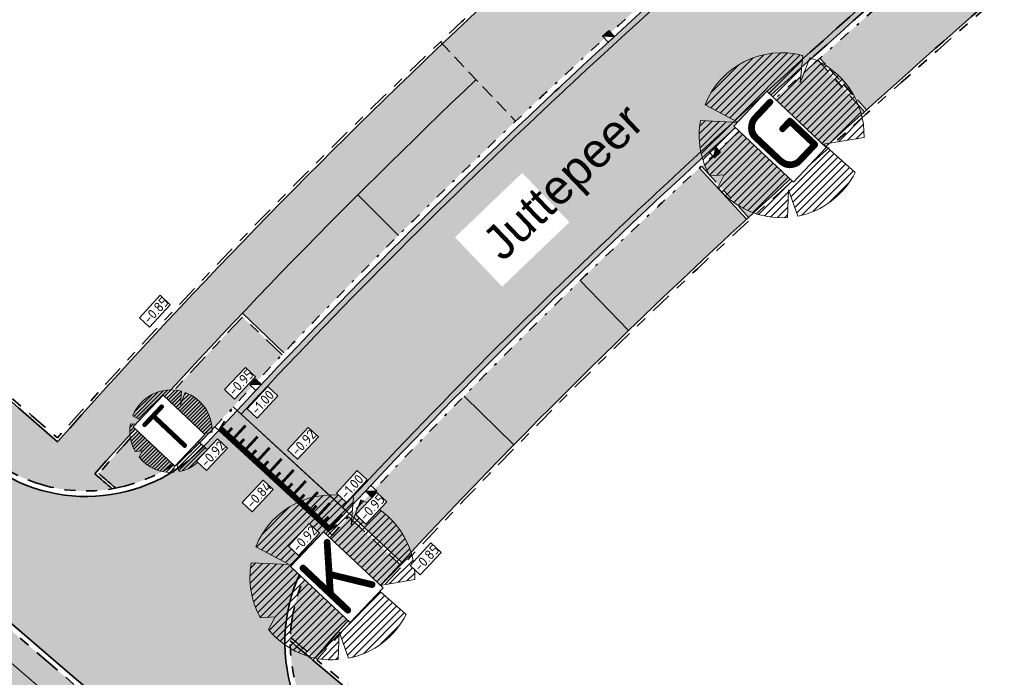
# Model space of a CAD drawing. Header units: metres. Extents: x 104013 to 108981, y 427946 to 428479.
# Tile 8 of 256: x 104417 to 104453, y 428208 to 428232. Entities that reach past the tile are written whole.
import ezdxf

# ---------------------------------------------------------------- set-up
doc = ezdxf.new("R2010")
doc.units = ezdxf.units.M
for name, pattern in [('DASHED', [0.75, 0.5, -0.25]), ('VH-GELEIDEBAND', [6, 2, -2, 0, -2]), ('VH-OPSLUITBAND', [10, 4, -2, 2, -2]), ('VH-TROTTOIRBAND', [15, 5, -2, 2, -2, 2, -2])]:
    doc.linetypes.add(name, pattern=pattern)
for name, color, linetype, true_color in [('_BUURTONTSLUITINGSWEG', 30, 'Continuous', 0xff7f00), ('N-WE-VH-VERHARDING-AP_GROEN1', 7, 'Continuous', 0xdbffb8), ('N-WE-VH-VERHARDING-AP_INRIT (ELEMENT)', 7, 'Continuous', 0xa6a6a6), ('N-WE-VH-VERHARDING-AP_INRIT (TEGELS)', 7, 'Continuous', 0x787878), ('N-WE-VH-VERHARDING-AP_PARKEERPLAATS', 7, 'Continuous', 0x889692), ('N-WE-VH-VERHARDING-AP_RIJBAAN-ELEMENT', 7, 'Continuous', 0x7f4f3f), ('N-WE-VH-VERHARDING-AP_VOETPAD (TEGELS)', 7, 'Continuous', 0xdbdbdb)]:
    doc.layers.add(name, color=color, linetype=linetype, true_color=true_color)
for name, color, linetype, lineweight in [('B-WE-OG-BEBOUWING_STRAATNAAM-T35', 50, 'Continuous', 35), ("N-WE-GR-BOOM-S (Acer campestre 'Green Column')", 87, 'Continuous', 0), ("N-WE-GR-BOOM-S (Acer freemanii 'Armstrong')", 85, 'Continuous', 0), ('N-WE-GR-BOOM-S (Sorbus latifolia)', 115, 'Continuous', 0), ('N-WE-GR-GRAS_NATUURLIJKE OEVER-V', 170, 'Continuous', 18), ('N-WE-GR-SOORTAANDUIDING-T25 (BOMEN)', 7, 'Continuous', 0), ('N-WE-GW-HOOGTE_AFWERKHOOGTE-T25', 7, 'Continuous', 0), ('N-WE-GW-WATERGANG-G', 90, 'Continuous', 18), ('N-WE-RI-HWA_KOLK_TROTTOIRKOLK-S', 150, 'Continuous', 25), ('N-WE-VH-GOOT-G', 170, 'Continuous', 35), ('N-WE-VH-KANTOPSLUITING_ELEMENT_INRIT-G', 7, 'DASHED', 35), ('N-WE-VH-KANTOPSLUITING_GELEIDEBAND-G', 20, 'VH-GELEIDEBAND', 35), ('N-WE-VH-KANTOPSLUITING_OPSLUITBAND-G', 150, 'VH-OPSLUITBAND', 35), ('N-WE-VH-KANTOPSLUITING_TROTTOIRBAND-G', 210, 'VH-TROTTOIRBAND', 35), ('N-WE-VH-PLATEAU_TALUD-S', 7, 'Continuous', 25), ('N-WE-VH-VERHARDING-G', 7, 'Continuous', 35)]:
    doc.layers.add(name, color=color, linetype=linetype, lineweight=lineweight)
doc.layers.add('N-WE-GR-GRAS_KRUIDENRIJK-V', color=7, linetype='Continuous', lineweight=18, true_color=0xa5cd98)
doc.layers.add('N-WE-VH-VERHARDING_HALFVERHARDING-V', color=7, linetype='Continuous', lineweight=18, true_color=0xd7aa8c)
doc.layers.add('N-XX-OG-WATER_SLOOT-GV', color=160, linetype='Continuous')
doc.styles.add('NLCS-ISO-M200-T25', font='NLCS-ISO.ttf', dxfattribs={"height": 0.5})
doc.styles.add('NLCS-ISO-M500-T25', font='NLCS-ISO.ttf', dxfattribs={"height": 1.25})

# ---------------------------------------------------------------- blocks, each defined once
blk = doc.blocks.new('*U733')
for points, const_width in [([(0.6102000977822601, 0.5197838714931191), (0.1066817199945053, 0.03350283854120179)], 0.1), ([(0.07193913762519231, 0.06946049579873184), (3.857536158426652, -3.851222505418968)], 0.2), ([(0.5308814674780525, 0.02611540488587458), (0.3150878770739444, -0.182290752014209)], 0.1), ([(1.026963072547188, 0.08814904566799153), (0.5234446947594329, -0.3981319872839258)], 0.1), ([(0.947644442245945, -0.4055194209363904), (0.731850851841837, -0.6139255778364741)], 0.1), ([(1.443726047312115, -0.343485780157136), (0.9402076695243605, -0.8297668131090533)], 0.1), ([(1.364407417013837, -0.8371542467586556), (1.148613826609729, -1.045560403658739)], 0.1), ([(1.860489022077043, -0.7751206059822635), (1.356970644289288, -1.261401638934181)], 0.1), ([(1.78117039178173, -1.268789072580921), (1.565376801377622, -1.477195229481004)], 0.1), ([(2.27725199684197, -1.206755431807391), (1.773733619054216, -1.693036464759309)], 0.1), ([(2.197933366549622, -1.700423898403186), (1.982139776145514, -1.908830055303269)], 0.1), ([(2.694014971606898, -1.638390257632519), (2.190496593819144, -2.124671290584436)], 0.1), ([(2.614696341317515, -2.132058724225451), (2.398902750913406, -2.340464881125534)], 0.1), ([(3.110777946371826, -2.070025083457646), (2.607259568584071, -2.556306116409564)], 0.1), ([(3.031459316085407, -2.563693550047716), (2.815665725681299, -2.772099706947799)], 0.1), ([(3.527540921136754, -2.501659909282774), (3.024022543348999, -2.987940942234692)], 0.1), ([(3.944303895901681, -2.933294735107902), (3.440785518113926, -3.419575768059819)], 0.1), ([(3.4482222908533, -2.995328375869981), (3.232428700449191, -3.203734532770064)], 0.1), ([(3.864985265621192, -3.426963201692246), (3.649191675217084, -3.635369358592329)], 0.1)]:
    blk.add_lwpolyline(points, dxfattribs=dict(const_width=const_width))
for points in [[(0.7193199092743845, 0.6946789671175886), (4.505037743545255, -3.226030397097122)], [(0, 0), (3.785597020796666, -3.920683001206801)]]:
    blk.add_lwpolyline(points)
blk = doc.blocks.new('SGR-BOOM_08')
h = blk.add_hatch()
h.set_pattern_fill('ANSI31', color=256, scale=0.1)
h.set_pattern_definition([(45, (0, 0), (-0.2245064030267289, 0.2245064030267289), [])])
h.paths.add_polyline_path([(1.729677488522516, 4.72825667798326), (1.139276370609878, 3.206509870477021), (1.287418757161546, 4.867314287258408, 0.3794379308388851), (-4.677869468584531, 1.861647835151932), (-2.630086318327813, 0.7854955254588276), (-4.954333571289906, 0.8959767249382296, 0.1748934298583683), (-4.384991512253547, -2.473872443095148), (-3.501537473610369, -2.418451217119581), (-3.897906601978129, -3.186615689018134, 0.2439594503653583), (0.3605688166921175, -5.021771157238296), (0.4192016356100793, -3.330164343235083), (0.9916979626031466, -4.936064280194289, 0.2301548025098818), (4.494088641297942, -2.269661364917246), (2.562831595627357, -0.5501398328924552), (5.033028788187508, -0.1296790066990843, 0.3219437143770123)])
h.paths.add_polyline_path([(0.15, 0, -1), (-0.15, 0, -1)], flags=16)
at = {"ltscale": 20, "flags": 128}
for points in [[(1.287419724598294, 4.867325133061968), (1.139276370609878, 3.206509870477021), (1.729681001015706, 4.728265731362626)], [(-4.954350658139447, 0.8959775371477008), (-2.630086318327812, 0.7854955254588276), (-4.677881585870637, 1.861654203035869)], [(5.033035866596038, -0.1296778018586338), (2.562831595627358, -0.5501398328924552), (4.494110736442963, -2.269681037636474)], [(-3.897908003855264, -3.186618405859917), (-3.501537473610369, -2.418451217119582), (-4.385006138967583, -2.473873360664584)], [(0.991715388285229, -4.936113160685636), (0.4192016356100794, -3.330164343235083), (0.3605683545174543, -5.021784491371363)]]:
    blk.add_lwpolyline(points, dxfattribs=at)
blk.add_lwpolyline([(5.033028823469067, -0.129677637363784, 0.3219436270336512), (1.729677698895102, 4.72825660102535, 0.3219436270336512)], format="xyb", dxfattribs=at)
blk.add_circle((0, 0), 0.15)
at = {"ltscale": 20}
for start, end in [(75.18440999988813, 158.298953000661), (169.7490490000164, 209.4302330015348), (281.3600670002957, 333.2046490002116), (219.2666920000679, 274.1068389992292)]:
    blk.add_arc((0, 0), 5.034699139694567, start, end, dxfattribs=at)
blk = doc.blocks.new('Trottoirkolk')
h = blk.add_hatch(color=256)
h.paths.add_polyline_path([(-0.02059036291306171, 0.1806648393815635), (0.003681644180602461, 0.1887333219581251), (0.2107676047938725, 0.02402117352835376), (0.02402117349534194, -0.2107676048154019)])
h.paths.add_polyline_path([(-0.02402117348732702, 0.2107676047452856), (0.003681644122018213, 0.1887333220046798), (-0.02059036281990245, 0.1806648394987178)])
blk.add_lwpolyline([(0.02402117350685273, -0.2107676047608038), (-0.2107676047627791, -0.02402117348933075), (-0.02402117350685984, 0.2107676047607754), (0.2107676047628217, 0.02402117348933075)], close=True)
blk.add_lwpolyline([(0.02402117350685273, -0.2107676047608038), (-0.02402117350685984, 0.2107676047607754)])

msp = doc.modelspace()

# ---------------------------------------------------------------- hatches: boundary and pattern name
at = {"layer": '_BUURTONTSLUITINGSWEG'}
h = msp.add_hatch(color=256, dxfattribs=at)
h.dxf.hatch_style = 1
edge = h.paths.add_edge_path()
edge.add_arc((104736.5418261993, 427907.5318125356), 434.3492940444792, 129.1558625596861, 130.1640927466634, ccw=False)
edge.add_line((104462.2797212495, 428244.3397801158), (104468.2435373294, 428249.1961045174))
edge.add_arc((104645.2655382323, 428031.8039848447), 280.3499999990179, 128.4965827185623, 129.1558625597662, ccw=False)
edge.add_line((104470.7566460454, 428251.2185902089), (104471.5404624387, 428251.8396958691))
edge.add_line((104471.5404624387, 428251.8396958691), (104468.1632422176, 428256.1171961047))
edge.add_line((104468.1632422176, 428256.1171961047), (104467.379465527, 428255.4961508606))
edge.add_arc((104645.265538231, 428031.8039848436), 285.7999999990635, 128.4926714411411, 129.1558625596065)
edge.add_line((104464.8022321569, 428253.4222042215), (104458.8384160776, 428248.5658798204))
edge.add_arc((104736.5418262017, 427907.5318125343), 439.7992940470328, 129.1558625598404, 130.1640927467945)
edge.add_arc((104736.5418262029, 427907.5318125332), 439.7992940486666, 130.1640927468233, 132.8843965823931)
edge.add_arc((104596.3549085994, 428058.4733153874), 233.7999999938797, 132.884396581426, 133.2497163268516)
edge.add_arc((104596.3549086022, 428058.4733153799), 233.8000000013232, 133.249716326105, 137.1075754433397)
edge.add_line((104425.0653377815, 428217.6032086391), (104424.38623412, 428216.8690697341))
edge.add_line((104424.38623412, 428216.8690697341), (104428.3949136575, 428213.1767820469))
edge.add_line((104428.3949136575, 428213.1767820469), (104429.0740081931, 428213.9108361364))
edge.add_arc((104596.3549086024, 428058.4733153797), 228.3500000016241, 133.2497163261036, 137.1017433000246, ccw=False)
edge.add_arc((104596.3549086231, 428058.47331537), 228.3500000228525, 132.8843965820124, 133.2497163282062, ccw=False)
edge.add_arc((104736.5418261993, 427907.5318125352), 434.3492940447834, 130.1640927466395, 132.8843965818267, ccw=False)
h = msp.add_hatch(color=256, dxfattribs=at)
h.dxf.hatch_style = 1
h.paths.add_polyline_path([(104426.4737413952, 428201.5688079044), (104428.9496226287, 428204.517114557, -0.4276970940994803), (104428.3949136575, 428213.1767820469), (104424.38623412, 428216.8690697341, 0.0006837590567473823), (104423.9536597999, 428216.3981374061, -0.4064472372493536), (104415.5955699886, 428215.9204475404), (104413.0714050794, 428213.01337143, 0.0008642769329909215), (104415.8652343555, 428210.5959942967, 0.00325865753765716)])
at = {"layer": 'N-WE-GR-GRAS_KRUIDENRIJK-V'}
h = msp.add_hatch(color=256, dxfattribs=at)
h.dxf.hatch_style = 1
edge = h.paths.add_edge_path()
edge.add_arc((104373.2366984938, 428241.0141514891), 5.800000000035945, 46.82898305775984, 62.57327244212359)
edge.add_line((104375.9082590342, 428246.1622350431), (104368.0113809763, 428250.2602625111))
edge.add_arc((104344.5646627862, 428263.4504097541), 26.90220396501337, 314.8520581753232, 330.639706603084, ccw=False)
edge.add_arc((105113.7162214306, 429019.9447252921), 1079.013356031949, 225.9533028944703, 233.8685480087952)
edge.add_line((104477.4869942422, 428148.4619698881), (104479.8503702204, 428150.4867124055))
edge.add_arc((104476.076863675, 428154.8913291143), 5.799999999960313, 310.5871998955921, 413.6057078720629)
edge.add_arc((105113.7162214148, 429019.9447252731), 1068.863356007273, 229.2308492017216, 233.6057078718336, ccw=False)
edge.add_arc((105113.7131756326, 429019.9412296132), 1068.858719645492, 228.0441306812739, 229.2308504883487, ccw=False)
edge.add_arc((105450.9912384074, 429389.8715983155), 1569.454989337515, 226.8290177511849, 227.9163463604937, ccw=False)
edge = h.paths.add_edge_path(flags=16)
edge.add_arc((104372.3336519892, 428241.6882637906), 1.999999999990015, 135.6742010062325, 226.3900037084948, ccw=False)
edge.add_line((104370.9028956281, 428243.0857387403), (104371.9510837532, 428244.1588898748))
edge.add_arc((104373.3818401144, 428242.761414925), 2.000000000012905, 46.39100407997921, 135.6742010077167, ccw=False)
edge.add_arc((105113.7162214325, 429019.944725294), 1071.363356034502, 226.3910040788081, 233.5858178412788)
edge.add_arc((104476.5483053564, 428156.1589064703), 1.999999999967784, -49.41280010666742, 53.585817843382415, ccw=False)
edge.add_line((104477.8495145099, 428154.6400731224), (104476.6804758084, 428153.6385387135))
edge.add_arc((104475.3792666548, 428155.1573720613), 2.000000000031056, 233.5673608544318, 310.5871998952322, ccw=False)
edge.add_arc((105113.7162214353, 429019.9447252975), 1076.863356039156, 226.3900037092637, 233.56736085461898, ccw=False)
h = msp.add_hatch(color=256, dxfattribs=at)
h.dxf.hatch_style = 1
edge = h.paths.add_edge_path()
edge.add_arc((104344.5646627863, 428263.4504097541), 26.90220396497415, 295.60507172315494, 311.6534256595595, ccw=False)
edge.add_line((104356.1908692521, 428239.1901562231), (104359.0227445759, 428233.0042938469))
edge.add_arc((104364.4931170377, 428234.9317338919), 5.799999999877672, 199.4094835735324, 222.01503300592)
edge.add_arc((105450.9234144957, 429389.7979109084), 1591.35484437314, 226.7316953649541, 227.9172708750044)
edge.add_arc((105113.7162041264, 429019.9447056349), 1090.863329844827, 228.042856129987, 229.2308491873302)
edge.add_arc((105111.6248389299, 429021.6469501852), 1090.790161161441, 229.3724342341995, 233.6226808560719)
edge.add_arc((104468.1284485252, 428148.0817929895), 5.799999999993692, 233.4813156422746, 310.5871998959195)
edge.add_line((104471.9019550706, 428143.6771762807), (104476.3367765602, 428147.4765597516))
edge.add_arc((105110.0845238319, 429015.9217576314), 1075.096864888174, 225.9395888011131, 233.8799071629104, ccw=False)
edge = h.paths.add_edge_path(flags=16)
edge.add_arc((105113.71622143, 429019.944725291), 1082.663356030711, 226.3835360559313, 233.4480644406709)
edge.add_arc((104467.7436629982, 428148.6158266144), 2.000000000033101, -49.41280010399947, 53.448064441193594, ccw=False)
edge.add_line((104469.0448721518, 428147.0969932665), (104467.8764771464, 428146.0960103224))
edge.add_arc((104466.5752679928, 428147.6148436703), 2.000000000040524, 233.42999970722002, 310.58719989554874, ccw=False)
edge.add_arc((105113.7162214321, 429019.9447252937), 1088.163356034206, 226.3825564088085, 233.4299997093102, ccw=False)
edge.add_arc((104364.43730872, 428233.6038660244), 1.999999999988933, 135.6742010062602, 226.3825564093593, ccw=False)
edge.add_line((104363.0065523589, 428235.0013409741), (104364.0547387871, 428236.0744903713))
edge.add_arc((104365.4854951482, 428234.6770154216), 1.999999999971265, 46.383536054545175, 135.6742010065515, ccw=False)
at = {"layer": 'N-WE-GR-GRAS_NATUURLIJKE OEVER-V'}
h = msp.add_hatch(color=256, dxfattribs=at)
h.dxf.hatch_style = 1
h.paths.add_polyline_path([(104372.3087728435, 428243.8095211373, -0.4105540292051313), (104374.4164399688, 428243.8475102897), (104374.761306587, 428244.2095420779, 0.4105540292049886), (104371.9510837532, 428244.1588898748), (104370.9028956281, 428243.0857387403, 0.4178774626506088), (104370.9541602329, 428240.2401607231, 0.01534244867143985), (104420.1687481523, 428196.156773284), (104420.5672033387, 428196.4749244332, -0.01536565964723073), (104371.2990331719, 428240.60218649, -0.4178774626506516), (104371.2605847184, 428242.7363700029)])
at = {"layer": 'N-WE-VH-VERHARDING-AP_GROEN1'}
h = msp.add_hatch(color=256, dxfattribs=at)
h.dxf.hatch_style = 1
h.paths.add_polyline_path([(104442.0660597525, 428226.545342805), (104443.7961111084, 428224.6719974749, -0.003324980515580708), (104448.0398034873, 428228.5373163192), (104446.3356984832, 428230.4342946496, 0.003325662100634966)])
h = msp.add_hatch(color=256, dxfattribs=at)
h.dxf.hatch_style = 1
edge = h.paths.add_edge_path()
edge.add_line((104426.7075810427, 428219.6433630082), (104425.2581925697, 428221.0215044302))
edge.add_arc((104596.3549085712, 428058.4733154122), 235.9999999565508, 136.4676902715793, 137.1321127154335)
edge.add_line((104423.3847716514, 428219.0265206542), (104424.8501295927, 428217.6653716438))
edge.add_arc((104596.3549082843, 428058.4733156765), 233.999999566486, 136.4678977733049, 137.1322893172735, ccw=False)
h = msp.add_hatch(color=256, dxfattribs=at)
h.dxf.hatch_style = 1
edge = h.paths.add_edge_path()
edge.add_arc((104596.3549086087, 428058.4733153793), 234.0000000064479, 137.1322893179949, 137.3526562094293, ccw=False)
edge.add_line((104424.8501295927, 428217.6653716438), (104423.3847716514, 428219.0265206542))
edge.add_arc((104596.354908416, 428058.4733155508), 235.9999997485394, 137.1321127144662, 138.3574118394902)
edge.add_arc((105113.7162276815, 429019.9447326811), 1062.41336570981, 229.234018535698, 229.2784357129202)
edge.add_arc((104419.5293334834, 428220.4509557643), 5.799999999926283, 280.789193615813, 317.5093622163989)
edge.add_line((104423.806182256, 428216.5332313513), (104424.239126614, 428217.0045665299))
edge = h.paths.add_edge_path()
edge.add_line((104431.0210942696, 428211.966278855), (104429.1530635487, 428213.7020675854))
edge.add_arc((104596.3549085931, 428058.4733153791), 228.1499999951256, 137.1266363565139, 137.3526562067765)
edge.add_arc((104432.8081388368, 428209.1118781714), 5.800000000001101, 137.3526562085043, 178.2212538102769)
edge.add_arc((105113.7162802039, 429019.944794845), 1062.413447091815, 229.7320117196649, 229.7950107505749)
edge.add_arc((104596.3549134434, 428058.4733106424), 225.6000067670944, 137.1269201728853, 138.304062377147, ccw=False)
at = {"layer": 'N-WE-VH-VERHARDING-AP_INRIT (ELEMENT)'}
h = msp.add_hatch(color=256, dxfattribs=at)
h.dxf.hatch_style = 1
h.paths.add_polyline_path([(104446.4100820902, 428230.5011308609), (104448.1141870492, 428228.6041525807, -0.00347557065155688), (104452.6055373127, 428232.5827845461), (104450.9012686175, 428234.4799450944, 0.003455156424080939)])
at = {"layer": 'N-WE-VH-VERHARDING-AP_INRIT (TEGELS)'}
h = msp.add_hatch(color=256, dxfattribs=at)
h.dxf.hatch_style = 1
edge = h.paths.add_edge_path()
edge.add_line((104439.6637632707, 428232.2821697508), (104437.0323398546, 428235.1606434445))
edge.add_arc((104736.5418269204, 427907.5318117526), 443.8992951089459, 132.4327172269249, 132.8843965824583)
edge.add_arc((104647.9702314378, 428003.075623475), 313.6168063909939, 132.9064464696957, 133.3785444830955)
edge.add_line((104432.5733845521, 428231.0223269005), (104435.25994857, 428228.191946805))
edge.add_arc((104596.3549076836, 428058.4733163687), 233.9999986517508, 132.8843965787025, 133.5067478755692, ccw=False)
edge.add_arc((104736.5418251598, 427907.5318136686), 439.9992925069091, 132.4327172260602, 132.8843965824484, ccw=False)
at = {"layer": 'N-WE-VH-VERHARDING-AP_PARKEERPLAATS'}
h = msp.add_hatch(color=256, dxfattribs=at)
h.dxf.hatch_style = 1
edge = h.paths.add_edge_path()
edge.add_line((104435.25994857, 428228.191946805), (104433.8142245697, 428229.7150627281))
edge.add_arc((104588.3488303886, 428066.8191154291), 224.535151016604, 133.4911382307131, 135.0340946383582)
edge.add_line((104429.4840521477, 428225.4949367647), (104430.9666513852, 428224.0109980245))
edge.add_arc((104596.3549087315, 428058.4733152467), 234.0000001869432, 133.5067478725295, 134.9741288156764, ccw=False)
h = msp.add_hatch(color=256, dxfattribs=at)
h.dxf.hatch_style = 1
edge = h.paths.add_edge_path()
edge.add_line((104443.7226387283, 428224.6041608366), (104441.9925874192, 428226.477506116))
edge.add_arc((104736.5418263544, 427907.531812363), 434.1492942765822, 132.7227557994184, 132.884396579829)
edge.add_arc((104596.3549105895, 428058.4733132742), 228.1500028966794, 132.8843965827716, 133.2497163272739)
edge.add_arc((104596.354908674, 428058.4733153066), 228.1500001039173, 133.249716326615, 135.5907313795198)
edge.add_line((104433.3737915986, 428218.1278737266), (104435.1954082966, 428216.3434375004))
edge.add_arc((104596.354913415, 428058.4733106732), 225.6000067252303, 132.8843951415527, 135.5907313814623, ccw=False)
edge.add_arc((104736.5419247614, 427907.5316992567), 431.5994441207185, 132.7227552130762, 132.8843951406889, ccw=False)
h = msp.add_hatch(color=256, dxfattribs=at)
h.dxf.hatch_style = 1
edge = h.paths.add_edge_path()
edge.add_line((104430.9666513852, 428224.0109980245), (104429.4840521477, 428225.4949367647))
edge.add_arc((104578.7419751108, 428075.6557944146), 211.4939624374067, 134.8886603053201, 136.5288809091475)
edge.add_line((104425.2563111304, 428221.1612826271), (104426.7781538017, 428219.714248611))
edge.add_arc((104589.4534557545, 428065.3272314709), 224.2735047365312, 134.9644194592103, 136.4974204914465, ccw=False)
h = msp.add_hatch(color=256, dxfattribs=at)
h.dxf.hatch_style = 1
edge = h.paths.add_edge_path()
edge.add_line((104429.2211176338, 428213.7753386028), (104431.0891481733, 428212.0395500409))
edge.add_arc((104596.2636550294, 428058.5592175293), 225.474677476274, 135.5900980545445, 137.1017295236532, ccw=False)
edge.add_line((104435.195424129, 428216.3434219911), (104433.3737915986, 428218.1278737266))
edge.add_arc((104596.3549089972, 428058.4733150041), 228.1500005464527, 135.5907313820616, 137.1015231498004)
at = {"layer": 'N-WE-VH-VERHARDING-AP_RIJBAAN-ELEMENT'}
h = msp.add_hatch(color=256, dxfattribs=at)
h.dxf.hatch_style = 1
edge = h.paths.add_edge_path()
edge.add_arc((104736.5418261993, 427907.5318125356), 434.3492940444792, 129.1558625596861, 130.1640927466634, ccw=False)
edge.add_line((104462.2797212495, 428244.3397801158), (104468.2435373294, 428249.1961045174))
edge.add_arc((104645.2655382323, 428031.8039848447), 280.3499999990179, 128.4965827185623, 129.1558625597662, ccw=False)
edge.add_line((104470.7566460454, 428251.2185902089), (104471.5404624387, 428251.8396958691))
edge.add_line((104471.5404624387, 428251.8396958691), (104468.1632422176, 428256.1171961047))
edge.add_line((104468.1632422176, 428256.1171961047), (104467.379465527, 428255.4961508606))
edge.add_arc((104645.265538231, 428031.8039848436), 285.7999999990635, 128.4926714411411, 129.1558625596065)
edge.add_line((104464.8022321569, 428253.4222042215), (104458.8384160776, 428248.5658798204))
edge.add_arc((104736.5418262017, 427907.5318125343), 439.7992940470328, 129.1558625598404, 130.1640927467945)
edge.add_arc((104736.5418262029, 427907.5318125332), 439.7992940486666, 130.1640927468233, 132.8843965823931)
edge.add_arc((104596.3549085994, 428058.4733153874), 233.7999999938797, 132.884396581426, 133.2497163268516)
edge.add_arc((104596.3549086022, 428058.4733153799), 233.8000000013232, 133.249716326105, 137.1075754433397)
edge.add_line((104425.0653377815, 428217.6032086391), (104424.38623412, 428216.8690697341))
edge.add_line((104424.38623412, 428216.8690697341), (104428.3949136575, 428213.1767820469))
edge.add_line((104428.3949136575, 428213.1767820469), (104429.0740081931, 428213.9108361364))
edge.add_arc((104596.3549086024, 428058.4733153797), 228.3500000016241, 133.2497163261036, 137.1017433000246, ccw=False)
edge.add_arc((104596.3549086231, 428058.47331537), 228.3500000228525, 132.8843965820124, 133.2497163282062, ccw=False)
edge.add_arc((104736.5418261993, 427907.5318125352), 434.3492940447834, 130.1640927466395, 132.8843965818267, ccw=False)
h = msp.add_hatch(color=256, dxfattribs=at)
h.dxf.hatch_style = 1
edge = h.paths.add_edge_path()
edge.add_line((104426.4737413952, 428201.5688079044), (104427.239469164, 428200.9256430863))
edge.add_line((104427.239469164, 428200.9256430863), (104429.7157711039, 428203.8743440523))
edge.add_line((104429.7157711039, 428203.8743440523), (104428.9496226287, 428204.517114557))
edge.add_arc((104432.8081388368, 428209.1118781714), 6.00000000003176, 137.3526562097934, 229.9776758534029, ccw=False)
edge.add_line((104428.3949136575, 428213.1767820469), (104424.38623412, 428216.8690697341))
edge.add_arc((104596.3549086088, 428058.4733153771), 233.8000000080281, 137.3526562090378, 137.5093622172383)
edge.add_arc((104419.5293334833, 428220.4509557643), 6.00000000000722, 229.0327715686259, 317.5093622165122, ccw=False)
edge.add_line((104415.5955699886, 428215.9204475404), (104414.8405527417, 428216.5761524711))
edge.add_line((104414.8405527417, 428216.5761524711), (104412.316575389, 428213.6693969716))
edge.add_line((104412.316575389, 428213.6693969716), (104413.0714050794, 428213.01337143))
edge.add_arc((105113.7162214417, 429019.9447252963), 1068.663356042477, 229.0327715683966, 229.2308492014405)
edge.add_arc((105113.7162214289, 429019.944725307), 1068.663356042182, 229.2308492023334, 229.977675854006)
at = {"layer": 'N-WE-VH-VERHARDING-AP_VOETPAD (TEGELS)'}
h = msp.add_hatch(color=256, dxfattribs=at)
h.dxf.hatch_style = 1
edge = h.paths.add_edge_path()
edge.add_line((104433.8142245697, 428229.7150627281), (104432.5750325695, 428231.0205906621))
edge.add_arc((104596.3549086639, 428058.4733153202), 237.9000000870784, 133.5067478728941, 137.8894928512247)
edge.add_line((104419.8681077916, 428218.0001756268), (104420.5312643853, 428216.0463338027))
edge.add_arc((104596.3549085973, 428058.473315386), 236.099999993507, 133.506747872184, 138.1333282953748, ccw=False)
h = msp.add_hatch(color=256, dxfattribs=at)
h.dxf.hatch_style = 1
edge = h.paths.add_edge_path()
edge.add_arc((105113.7314743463, 429019.9624105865), 1062.536710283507, 229.2285439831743, 229.2740483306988)
edge.add_arc((104419.5293334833, 428220.4509557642), 5.799999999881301, 229.0327715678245, 279.5158012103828, ccw=False)
edge.add_arc((105113.7162202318, 429019.9447239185), 1064.613354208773, 228.4797447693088, 229.0327715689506, ccw=False)
edge.add_line((104408.0002332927, 428222.8458970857), (104408.1990987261, 428223.0705135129))
edge.add_line((104408.1990987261, 428223.0705135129), (104409.3922913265, 428224.4182120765))
edge.add_arc((105113.7162203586, 429019.9447240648), 1062.513354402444, 228.4797447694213, 229.1314701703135)
edge.add_arc((104596.3549108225, 428058.4733133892), 237.9000029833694, 137.8894928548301, 138.3880901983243, ccw=False)
edge.add_line((104419.8681077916, 428218.0001756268), (104420.5312643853, 428216.0463338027))
edge.add_line((104420.5312643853, 428216.0463338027), (104419.8488903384, 428215.2815916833))
h = msp.add_hatch(color=256, dxfattribs=at)
h.dxf.hatch_style = 1
h.paths.add_polyline_path([(104434.17965176, 428200.4133663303), (104434.3704350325, 428200.6448886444), (104435.5193658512, 428202.0305141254, -0.002357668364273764), (104427.8361709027, 428208.462631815, -0.0002551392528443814), (104427.0083644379, 428209.1630340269, 0.2239069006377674), (104429.0782398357, 428204.6702733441, 0.001560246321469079)])
at = {"layer": 'N-WE-VH-VERHARDING_HALFVERHARDING-V'}
h = msp.add_hatch(color=256, dxfattribs=at)
h.paths.add_polyline_path([(104363.5382122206, 428244.3786243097, -0.01395757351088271), (104362.4444919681, 428243.3496563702, 0.00635982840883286), (104382.4412167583, 428224.4914079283), (104383.4345957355, 428225.6157193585, -0.006336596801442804)])
h.paths.add_polyline_path([(104383.4345957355, 428225.6157193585), (104382.4412167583, 428224.4914079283, 0.02811888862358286), (104476.3166098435, 428147.4592825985), (104477.4869942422, 428148.4619698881, -0.02820773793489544)])

# ---------------------------------------------------------------- linework, layer by layer
at = {"layer": 'N-WE-GR-GRAS_NATUURLIJKE OEVER-V'}
for points in [[(104477.7355415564, 428157.7684002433), (104477.4387325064, 428157.3660268, -0.4823353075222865), (104477.5242122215, 428155.0197814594), (104476.35517352, 428154.0182470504, -0.3493127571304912), (104474.488450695, 428153.9505386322, -0.031327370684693), (104371.2990331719, 428240.60218649, -0.4178774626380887), (104371.2605847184, 428242.7363700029), (104372.3087728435, 428243.8095211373, -0.4105540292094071), (104374.4164399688, 428243.8475102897), (104374.761306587, 428244.2095420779)], [(104465.3836591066, 428146.0085845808), (104465.6815613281, 428146.4101493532, 0.3499853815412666), (104467.551174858, 428146.4757186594), (104468.7195698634, 428147.4767016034, 0.4815946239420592), (104468.6369897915, 428149.8208026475, -0.0308345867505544), (104366.5202365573, 428235.7629759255, 0.4105921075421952), (104364.4124278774, 428235.7251216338), (104363.3642414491, 428234.6519722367, 0.4178392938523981), (104363.4025487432, 428232.5179232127), (104363.0576287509, 428232.1559422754)]]:
    msp.add_lwpolyline(points, format="xyb", dxfattribs=at)
at = {"layer": 'N-WE-GW-WATERGANG-G'}
msp.add_lwpolyline([(104375.8148005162, 428245.3147330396, 0.4252721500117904), (104370.8064786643, 428245.2768698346), (104369.7582905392, 428244.2037187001, 0.4082185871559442), (104369.8160795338, 428239.0454756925, 0.03132849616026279), (104473.2155170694, 428152.2178633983, 0.3378813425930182), (104477.7214431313, 428152.4234720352), (104478.8904818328, 428153.4250064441, 0.482335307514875), (104478.6853305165, 428159.0559952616), (104478.6853305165, 428159.0559952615, -0.01900442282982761), (104415.1469201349, 428209.7629128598, -0.005178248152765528), (104398.5168249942, 428224.4049957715, -0.004960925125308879), (104375.6000185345, 428245.5165336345)], format="xyb", dxfattribs=at)
msp.add_lwpolyline([(104361.8871719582, 428230.9577439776, 0.004968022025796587), (104385.1290603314, 428209.5467237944, 0.005183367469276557), (104402.0866611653, 428194.615978, 0.01832581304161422), (104464.4303719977, 428144.7235773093, 0.349985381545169), (104468.9174444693, 428144.8809436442), (104470.0858394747, 428145.8819265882, 0.4731105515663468), (104469.9145931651, 428151.5500342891, -0.03083247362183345), (104368.0074227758, 428237.3156538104, 0.4012783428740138), (104362.9101336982, 428237.192470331), (104361.86194727, 428236.1193209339, 0.4016784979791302)], format="xyb", close=True, dxfattribs=at)
at = {"layer": 'N-WE-VH-GOOT-G', "ltscale": 0.2}
for points in [[(104425.2124449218, 428217.4677087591, -0.01683376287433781), (104436.2970044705, 428228.6215664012, -0.001594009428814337), (104437.3851213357, 428229.6386352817, -0.01187012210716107), (104453.0095613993, 428243.4737630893, -0.004399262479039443), (104458.9647025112, 428248.4107935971), (104464.9285185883, 428253.2671179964, -0.002893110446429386), (104467.5033987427, 428255.3391761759, -0.002893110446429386)], [(104428.9269009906, 428214.0463360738, -0.01681017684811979), (104439.7571603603, 428224.9432758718, -0.001594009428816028), (104440.8217541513, 428225.9383576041, -0.01187012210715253), (104456.2667047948, 428239.6145511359, -0.004399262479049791), (104462.1534348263, 428244.4948663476), (104468.1172509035, 428249.351190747, -0.00287729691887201), (104470.6327128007, 428251.3755649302, -0.00287729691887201)]]:
    msp.add_lwpolyline(points, format="xyb", dxfattribs=at)
at = {"layer": 'N-WE-VH-KANTOPSLUITING_ELEMENT_INRIT-G', "flags": 128}
for points in [[(104432.5061885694, 428231.0931199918), (104435.25994857, 428228.191946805)], [(104448.1141870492, 428228.6041525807), (104446.4100820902, 428230.5011308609)]]:
    msp.add_lwpolyline(points, dxfattribs=at)
at = {"layer": 'N-WE-VH-KANTOPSLUITING_GELEIDEBAND-G', "ltscale": 0.2, "flags": 128}
for points in [[(104424.239126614, 428217.0045665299, -0.01790436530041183), (104436.0229327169, 428228.912916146, -0.00159400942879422), (104437.1129127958, 428229.9317265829, -0.0118701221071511), (104452.7515698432, 428243.779443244, -0.0043992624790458), (104458.7121296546, 428248.7209660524), (104464.6759457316, 428253.5772904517, -0.003768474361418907), (104468.0393077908, 428256.2741682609, -0.003768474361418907)], [(104428.5420211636, 428213.0412852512, -0.01790436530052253), (104440.031232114, 428224.6519261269, -0.001594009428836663), (104441.0939626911, 428225.645266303, -0.01187012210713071), (104456.5246963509, 428239.3088709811, -0.004399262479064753), (104462.406007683, 428244.1846938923), (104468.3698237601, 428249.0410182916, -0.003768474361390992), (104471.6643897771, 428251.682732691, -0.003768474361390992)]]:
    msp.add_lwpolyline(points, format="xyb", dxfattribs=at)
for points in [[(104424.38623412, 428216.8690697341), (104424.9181822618, 428217.7386564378)], [(104428.3949136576, 428213.176782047), (104429.2205146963, 428213.7746897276)]]:
    msp.add_lwpolyline(points, dxfattribs=at)
at = {"layer": 'N-WE-VH-KANTOPSLUITING_OPSLUITBAND-G', "ltscale": 0.2, "flags": 128}
msp.add_lwpolyline([(104440.636397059, 428258.0253812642), (104462.8725583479, 428277.1576490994), (104472.4304924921, 428264.6731476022, 0.01122786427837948), (104462.1502171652, 428256.6790150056), (104456.1864010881, 428251.8226906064, 0.00439926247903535), (104450.1716542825, 428246.8362447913, 0.0118701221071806), (104434.3908273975, 428232.8626395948, 0.001594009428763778), (104433.2822151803, 428231.826413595, 0.02232039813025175), (104418.4773832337, 428216.5985378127, -0.00471946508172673), (104403.4368163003, 428229.865421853, -0.004276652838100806), (104383.7486513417, 428247.9530976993), (104393.368558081, 428258.4242224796), (104419.0419914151, 428279.5037020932), (104435.1526088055, 428263.4796903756), (104436.7212273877, 428262.5757223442)], format="xyb", close=True, dxfattribs=at)
for points in [[(104539.1589764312, 428195.0512090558), (104519.8471293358, 428210.2514770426), (104505.640309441, 428221.4876180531), (104504.3284163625, 428219.8107286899), (104481.1869754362, 428237.9222621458), (104479.6485449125, 428238.2054021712), (104472.2175501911, 428248.7386382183, 0.002516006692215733), (104470.0431189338, 428246.9861257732), (104464.0793066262, 428242.1298044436, 0.0162702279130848), (104442.8973486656, 428223.7035405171, 0.02364927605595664), (104427.9790972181, 428208.4727691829, 0.01799618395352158), (104488.1114951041, 428161.2591801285, 0.002441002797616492), (104496.0523423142, 428155.5296215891), (104496.9037081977, 428156.2600459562), (104501.4996587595, 428160.2300147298), (104517.9124934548, 428174.3229666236), (104529.2105309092, 428183.9510444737), (104533.6448810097, 428192.4962189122), (104533.6448810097, 428192.4962189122), (104536.1853242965, 428197.391757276)], [(104425.2581925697, 428221.0215044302, 0.00834842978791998), (104419.9266239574, 428215.2185238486)]]:
    msp.add_lwpolyline(points, format="xyb", dxfattribs=at)
for points in [[(104448.0397957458, 428228.5373249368), (104446.3356907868, 428230.434303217)], [(104442.0660519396, 428226.545351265), (104443.7961032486, 428224.6720059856)], [(104426.7075655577, 428219.643377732), (104425.2581925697, 428221.0215044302)], [(104429.1531758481, 428213.701963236), (104431.0210780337, 428211.9662939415)]]:
    msp.add_lwpolyline(points, dxfattribs=at)
at = {"layer": 'N-WE-VH-KANTOPSLUITING_OPSLUITBAND-G', "ltscale": 0.2}
for centre, radius, start, end in [((105113.7162153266, 429019.9447182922), 1062.413346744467, 229.2340185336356, 229.2784357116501), ((105113.7162801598, 429019.9447948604), 1062.413447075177, 229.7320117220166, 229.7948715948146)]:
    msp.add_arc(centre, radius, start, end, dxfattribs=at)
at = {"layer": 'N-WE-VH-KANTOPSLUITING_TROTTOIRBAND-G', "ltscale": 0.2, "flags": 128}
for points in [[(104479.5182281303, 428159.5600559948, -0.0190912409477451), (104415.73463177, 428210.4445249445, -0.005178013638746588), (104399.1192732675, 428225.0736190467, -0.004744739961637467), (104377.2049324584, 428245.2441773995)], [(104423.806182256, 428216.5332313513, -0.4064472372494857), (104415.7266954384, 428216.0714644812, -0.002413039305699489), (104408.0002332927, 428222.8458970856, -0.002356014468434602)]]:
    msp.add_lwpolyline(points, format="xyb", dxfattribs=at)
msp.add_lwpolyline([(104423.806182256, 428216.5332313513), (104424.239126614, 428217.0045665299)], dxfattribs=at)
at = {"layer": 'N-WE-VH-KANTOPSLUITING_TROTTOIRBAND-G', "ltscale": 0.2}
msp.add_arc((104432.8081388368, 428209.1118781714), 5.8, 137.3526562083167, 229.9776758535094, dxfattribs=at)
at = {"layer": 'N-WE-VH-VERHARDING-G', "ltscale": 0.2, "flags": 128}
msp.add_lwpolyline([(104440.6469782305, 428258.1664062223), (104462.8875969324, 428277.3025092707), (104472.5716076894, 428264.6533274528, 0.01131540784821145), (104462.2133603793, 428256.6014718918), (104456.2495443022, 428251.7451474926, 0.00439926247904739), (104450.2361521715, 428246.7598247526, 0.0118701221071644), (104434.4588795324, 428232.7893667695, 0.001594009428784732), (104433.3507331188, 428231.7535761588, 0.0224241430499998), (104418.486578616, 428216.4583374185, -0.004742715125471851), (104403.3698776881, 428229.7911303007, -0.004292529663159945), (104383.6079350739, 428247.9477408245), (104393.2996709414, 428258.4970505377), (104419.0484094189, 428279.6383603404), (104435.2138626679, 428263.5598075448), (104436.7859189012, 428262.6538584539)], format="xyb", close=True, dxfattribs=at)
for points in [[(104423.9536597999, 428216.3981374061, -0.0185883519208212), (104436.1599685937, 428228.7672412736, -0.001594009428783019), (104437.2490170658, 428229.7851809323, -0.01187012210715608), (104452.8805656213, 428243.6266031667, -0.004399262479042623), (104458.8384160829, 428248.5658798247), (104464.80223216, 428253.422204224, -0.007865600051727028), (104471.8628869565, 428258.9892848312, -0.007865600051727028)], [(104428.3949136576, 428213.176782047, -0.0179043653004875), (104439.8941962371, 428224.7976009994, -0.001594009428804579), (104440.9578584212, 428225.7918119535, -0.01187012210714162), (104456.3957005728, 428239.4617110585, -0.004399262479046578), (104462.2797212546, 428244.3397801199), (104468.2435373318, 428249.1961045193, -0.003768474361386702), (104471.5404553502, 428251.8397048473, -0.003768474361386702)], [(104539.1563157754, 428195.1805635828), (104519.9090706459, 428210.3299836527), (104505.6234928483, 428221.6284141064), (104504.3112848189, 428219.9511221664), (104481.2292507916, 428238.0161611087), (104479.7067500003, 428238.2963693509), (104472.2381258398, 428248.8829441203, 0.002611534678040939), (104469.9799757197, 428247.0636688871), (104464.0161634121, 428242.2073475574, 0.0162702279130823), (104442.8292965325, 428223.7768133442, 0.02376308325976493), (104427.8361709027, 428208.462631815, 0.01802033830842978), (104488.0526098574, 428161.1783560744, 0.002460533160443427), (104496.0579923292, 428155.4027090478), (104496.9689499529, 428156.184259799), (104501.5649159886, 428160.1542419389), (104517.9774970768, 428174.246976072), (104529.2902812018, 428183.8876208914), (104533.7336415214, 428192.4501583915), (104536.3122029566, 428197.41915199), (104536.3122029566, 428197.41915199)], [(104433.8142245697, 428229.7150627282, 0.02127099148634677), (104419.8518662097, 428215.2849413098)], [(104415.8652343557, 428210.5959942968, 0.01909124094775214), (104479.6368958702, 428159.7210465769, -0.4824422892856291), (104479.9804911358, 428150.3348290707)]]:
    msp.add_lwpolyline(points, format="xyb", dxfattribs=at)
at = {"layer": 'N-WE-VH-VERHARDING-G', "flags": 128}
for points in [[(104441.9925874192, 428226.477506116), (104443.7226387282, 428224.6041608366)], [(104439.4028932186, 428220.5270869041), (104437.6288345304, 428222.3588117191)], [(104426.7764726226, 428219.715847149), (104425.2546148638, 428221.162895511)], [(104433.3737915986, 428218.1278737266), (104435.1954082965, 428216.3434375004)], [(104425.0637180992, 428217.604607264), (104424.9166105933, 428217.7401040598)], [(104425.0653377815, 428217.6032086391), (104429.0740081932, 428213.9108361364)], [(104424.38623412, 428216.8690697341), (104424.239126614, 428217.0045665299)], [(104424.38623412, 428216.8690697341), (104428.3949136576, 428213.1767820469)], [(104429.2195051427, 428213.7768227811), (104429.0723976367, 428213.9123195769)], [(104429.2212459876, 428213.7752193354), (104431.0891481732, 428212.0395500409)], [(104428.5420211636, 428213.0412852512), (104428.3949136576, 428213.176782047)]]:
    msp.add_lwpolyline(points, dxfattribs=at)
at = {"layer": 'N-WE-VH-VERHARDING-G', "ltscale": 0.2, "flags": 128}
msp.add_lwpolyline([(104430.9666513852, 428224.0109980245), (104429.4823977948, 428225.4965926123)], dxfattribs=at)
at = {"layer": 'N-WE-VH-VERHARDING-G', "ltscale": 0.2}
for radius, start, end in [(1079.013356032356, 225.9533028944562, 233.8685480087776), (1080.513356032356, 225.9495511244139, 233.849773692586)]:
    msp.add_arc((105113.7162214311, 429019.9447252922), radius, start, end, dxfattribs=at)
at = {"layer": 'N-WE-VH-VERHARDING-G'}
for centre, radius, start, end in [((104419.5293334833, 428220.4509557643), 6, 229.032771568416, 317.5093622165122), ((105113.7162153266, 429019.9447182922), 1062.513346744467, 229.2285440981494, 229.2740494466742), ((104432.8081388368, 428209.1118781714), 6, 137.3526562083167, 229.9776758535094), ((105113.7162801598, 429019.9447948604), 1062.513447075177, 229.7363979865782, 229.7948715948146)]:
    msp.add_arc(centre, radius, start, end, dxfattribs=at)
at = {"layer": 'N-XX-OG-WATER_SLOOT-GV'}
for points in [[(104476.6804758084, 428153.6385387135, -0.349312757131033), (104474.1915120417, 428153.5482608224, -0.03132737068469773), (104370.9541602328, 428240.2401607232, -0.417877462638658), (104370.9028956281, 428243.0857387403), (104371.9510837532, 428244.1588898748, -0.4105540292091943), (104374.761306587, 428244.2095420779, 0.03140361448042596), (104477.7355415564, 428157.7684002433, -0.4823353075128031), (104477.8495145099, 428154.6400731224)], [(104467.8764771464, 428146.0960103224), (104469.0448721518, 428147.0969932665, 0.4815946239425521), (104468.9347653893, 428150.2224613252, -0.03083458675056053), (104366.8651503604, 428236.1249627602, 0.4105921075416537), (104364.0547387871, 428236.0744903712), (104363.0065523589, 428235.0013409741, 0.4178392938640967), (104363.0576287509, 428232.1559422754, 0.0307599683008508), (104465.3836591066, 428146.0085845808, 0.3499853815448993)]]:
    msp.add_lwpolyline(points, format="xyb", close=True, dxfattribs=at)

# ---------------------------------------------------------------- block references
at = {"layer": "N-WE-GR-BOOM-S (Acer campestre 'Green Column')", "color": 7, "lineweight": 13, "ltscale": 2.08, "xscale": 0.3, "yscale": 0.3, "zscale": 0.3}
msp.add_blockref('SGR-BOOM_08', (104422.6391029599, 428216.8432249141), dxfattribs=at)
at = {"layer": "N-WE-GR-BOOM-S (Acer freemanii 'Armstrong')", "color": 7, "lineweight": 13, "ltscale": 2.08, "xscale": 0.6, "yscale": 0.6, "zscale": 0.6}
msp.add_blockref('SGR-BOOM_08', (104445.0068490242, 428227.678387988), dxfattribs=at)
at = {"layer": 'N-WE-GR-BOOM-S (Sorbus latifolia)', "xscale": 0.6, "yscale": 0.6, "zscale": 0.6}
msp.add_blockref('SGR-BOOM_08', (104428.55072854, 428211.490523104), dxfattribs=at)
at = {"layer": 'N-WE-RI-HWA_KOLK_TROTTOIRKOLK-S'}
for p, rotation in [((104438.6625917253, 428231.2961797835), 81.0941136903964), ((104425.7408646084, 428218.5464261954), 85.3016273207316), ((104429.9693239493, 428214.6477413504), 265.3122195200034)]:
    msp.add_blockref('Trottoirkolk', p, dxfattribs=dict(at, rotation=rotation))
at = {"layer": 'N-WE-RI-HWA_KOLK_TROTTOIRKOLK-S', "xscale": -1, "rotation": 184.0979985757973}
msp.add_blockref('Trottoirkolk', (104442.5543372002, 428227.0633536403), dxfattribs=at)
at = {"layer": 'N-WE-VH-PLATEAU_TALUD-S', "xscale": -1, "rotation": 271.3484020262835}
msp.add_blockref('*U733', (104428.3949136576, 428213.176782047), dxfattribs=at)

# ---------------------------------------------------------------- next in the draw order: texts
at = {"layer": 'B-WE-OG-BEBOUWING_STRAATNAAM-T35', "insert": (104433.9248560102, 428223.9221610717), "char_height": 1.25, "width": 2.161670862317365, "attachment_point": 1, "rotation": 43.763163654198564, "style": 'NLCS-ISO-M500-T25', "bg_fill": 2}
msp.add_mtext('{\\fArial|b0|i0|c0|p34;Juttepeer}', dxfattribs=at)
at = {"layer": 'N-WE-GR-SOORTAANDUIDING-T25 (BOMEN)', "attachment_point": 5, "rotation": 46.7104304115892, "style": 'NLCS-ISO-M500-T25', "bg_fill": 19, "box_fill_scale": 1.1, "bg_fill_color": 256, "bg_fill_transparency": 0}
for s, insert, char_height in [('G', (104444.9514888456, 428227.6246040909), 2.5), ('T', (104422.5645460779, 428216.8597929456), 1.75), ('K', (104428.7130933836, 428211.4973599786), 2.5)]:
    msp.add_mtext_dynamic_manual_height_columns(s, width=1.25, gutter_width=6.25, heights=[0], dxfattribs=dict(at, insert=insert, char_height=char_height))
at = {"layer": 'N-WE-GW-HOOGTE_AFWERKHOOGTE-T25', "attachment_point": 1, "style": 'NLCS-ISO-M200-T25', "bg_fill": 19, "box_fill_scale": 1.2, "bg_fill_color": 256, "bg_fill_transparency": 0}
for s, insert, char_height, width, rotation in [('-0.85', (104421.5817809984, 428221.0000743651), 0.3599999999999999, 0.9778270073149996, 47.05029212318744), ('-1.00', (104425.5252733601, 428217.6639483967), 0.36, 0.9778270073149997, 47.306855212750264), ('-0.92', (104427.0025903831, 428216.1674525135), 0.3599999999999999, 0.9778270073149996, 46.797006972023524), ('-1.00', (104428.7992175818, 428214.5795808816), 0.36, 0.9778270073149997, 47.306855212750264), ('-0.84', (104425.3515794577, 428214.239222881), 0.3599999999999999, 0.9778270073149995, 46.750719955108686), ('-0.85', (104431.4985502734, 428211.9309035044), 0.3599999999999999, 0.9778270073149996, 47.05029212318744)]:
    msp.add_mtext(s, dxfattribs=dict(at, insert=insert, char_height=char_height, width=width, rotation=rotation))

# ---------------------------------------------------------------- next in the draw order: texts
at = {"layer": 'N-WE-GW-HOOGTE_AFWERKHOOGTE-T25', "char_height": 0.3599999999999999, "width": 0.9778270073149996, "attachment_point": 1, "style": 'NLCS-ISO-M200-T25', "bg_fill": 19, "box_fill_scale": 1.2, "bg_fill_color": 256, "bg_fill_transparency": 0}
for s, insert, rotation in [('-0.95', (104424.6968053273, 428218.3665134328), 46.459129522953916), ('-0.92', (104423.6786003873, 428215.7445472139), 46.94669962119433), ('-0.95', (104429.5069504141, 428213.7897073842), 46.459129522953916), ('-0.92', (104427.0405739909, 428212.6414964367), 46.94669962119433)]:
    msp.add_mtext(s, dxfattribs=dict(at, insert=insert, rotation=rotation))

doc.saveas('drawing.dxf')
